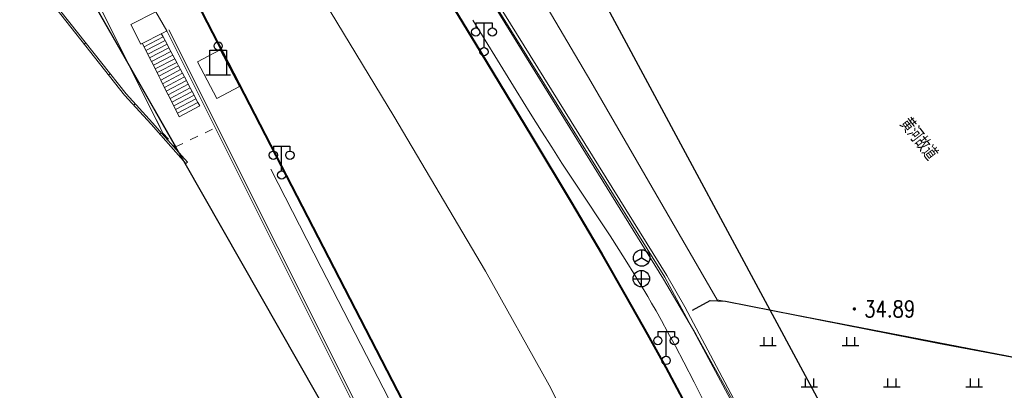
# Model space of a CAD drawing. Extents: x 39508475 to 39522402, y 3783947 to 3795549.
# Tile 178 of 256: x 39518567 to 39518686, y 3790453 to 3790498. Entities that reach past the tile are written whole.
import ezdxf
from ezdxf.enums import TextEntityAlignment as Align

# ---------------------------------------------------------------- set-up
doc = ezdxf.new("R2010")
doc.units = 0
for name, pattern in [('X0', [4, 3, -1]), ('X5', [3, 2, -1]), ('X6', [2, 1, -1])]:
    doc.linetypes.add(name, pattern=pattern)
doc.layers.get('0').update_dxf_attribs({"linetype": 'CONTINUOUS'})
for name, color, linetype in [('DLDW', 14, 'CONTINUOUS'), ('DLSS', 4, 'CONTINUOUS'), ('DMTZ', 3, 'CONTINUOUS'), ('GCD', 1, 'CONTINUOUS'), ('JCDL_DMX_F', 30, 'CONTINUOUS'), ('JCDL_JMDD_F', 231, 'CONTINUOUS'), ('JCDL_JMDM_F', 231, 'CONTINUOUS'), ('JCDL_JMDX_F', 231, 'CONTINUOUS'), ('JCDL_ZBM', 3, 'CONTINUOUS'), ('JMD', 6, 'CONTINUOUS'), ('SXSS', 5, 'CONTINUOUS'), ('ZBTZ', 3, 'CONTINUOUS'), ('断面线', 2, 'CONTINUOUS')]:
    doc.layers.add(name, color=color, linetype=linetype)
for name, color, linetype, lineweight in [('JCDL_JMDX', 1, 'CONTINUOUS', 0), ('JCDL_SXM', 5, 'CONTINUOUS', 0), ('JCDL_ZBX', 3, 'CONTINUOUS', 0), ('JCDL_ZBX_F', 7, 'CONTINUOUS', 0), ('TEXTL_ZJ', 7, 'CONTINUOUS', 0)]:
    doc.layers.add(name, color=color, linetype=linetype, lineweight=lineweight)
doc.styles.add('HZ', font='rs', dxfattribs={"width": 0.8, "bigfont": 'hztxt'})
doc.linetypes.add('10422', pattern='A,2,[150,AAA.SHX,S=1,R=0,X=0,Y=1],2,[177,AAA.SHX,S=1,R=0,X=0,Y=0.8],1e-09', length=4)
doc.linetypes.add('X19', pattern='A,4.5,[145,symbolx.shx,S=1,R=0,X=0,Y=1],4.5,-0.5,[146,symbolx.shx,S=1,R=0,X=0,Y=0],-0.5', length=10)
doc.linetypes.add('X35', pattern='A,2,[150,AAA.SHX,S=1,R=0,X=0,Y=1],2,[177,AAA.SHX,S=1,R=0,X=0,Y=0.8],1e-09', length=4)
doc.linetypes.add('X49', pattern='A,0,[5,symbolt.shx,S=1,R=0,X=0,Y=0],-10', length=10)
doc.linetypes.add('X7', pattern='A,6,-1.333,[149,symbolx.shx,S=0.25,R=0,X=0,Y=0],-1.333,[149,symbolx.shx,S=0.25,R=0,X=0,Y=0],-1.333', length=9.999)

# ---------------------------------------------------------------- blocks, each defined once
blk = doc.blocks.new('3521000')
at = {"color": 0}
for p, q in [((-1, 3.5), (1, 3.5)), ((0, 0.5), (0, 3.5))]:
    blk.add_line(p, q, dxfattribs=at)
at = {"color": 0, "linetype": 'Continuous', "flags": 128}
for points in [[(-1, 3.5), (-1, 2.9)], [(1, 3.5), (1, 2.9)]]:
    blk.add_lwpolyline(points, dxfattribs=at)
at = {"color": 0}
for centre in [(-1, 2.4), (1, 2.4), (0, 0)]:
    blk.add_circle(centre, 0.5, dxfattribs=at)
blk = doc.blocks.new('3613000')
at = {"color": 0}
for p, q in [((-1, 3), (1, 3)), ((-1, 0), (-1, 3)), ((1, 3), (1, 0)), ((-1.5, 0), (1.5, 0))]:
    blk.add_line(p, q, dxfattribs=at)
blk.add_circle((0, 3.5), 0.5, dxfattribs=at)
blk = doc.blocks.new('5250000')
at = {"color": 0}
for q in [(-0.87, -0.5), (0, 1), (0.87, -0.5)]:
    blk.add_line((0, 0), q, dxfattribs=at)
blk.add_circle((0, 0), 1, dxfattribs=at)
blk = doc.blocks.new('5441000')
at = {"color": 0}
for p, q in [((-1, 0), (1, 0)), ((0, -1), (0, 1))]:
    blk.add_line(p, q, dxfattribs=at)
blk.add_circle((0, 0), 1, dxfattribs=at)
blk = doc.blocks.new('gc119')
for p, q in [((-1, 0), (1, 0)), ((-0.5, 1), (-0.5, 0)), ((0.5, 1), (0.5, 0))]:
    blk.add_line(p, q)
blk = doc.blocks.new('gc200')
at = {"const_width": 0.2}
blk.add_lwpolyline([(-0.1, 0, 1), (0.1, 0, 1)], format="xyb", close=True, dxfattribs=at)

msp = doc.modelspace()

# ---------------------------------------------------------------- linework, layer by layer
at = {"layer": 'DLSS', "linetype": 'X6', "lineweight": 0}
msp.add_lwpolyline([(39518576.50622, 3790500), (39518584.467, 3790484.079), (39518585.97999, 3790482.391), (39518590.761, 3790484.688)], dxfattribs=at)
at = {"layer": 'DLSS', "linetype": 'Continuous', "lineweight": 40}
for points in [[(39518588.51795, 3790500), (39518627.598, 3790424.281), (39518632.779, 3790413.48901), (39518638.137, 3790399.506), (39518640.76893, 3790392.35271)], [(39518588.51795, 3790500), (39518627.598, 3790424.281), (39518632.779, 3790413.48901), (39518638.137, 3790399.506), (39518642.022, 3790388.947), (39518646.35134, 3790376.80065)], [(39518647.50254, 3790451.85945), (39518645.46903, 3790455.65236), (39518643.25703, 3790459.66655), (39518640.68901, 3790464.232), (39518637.73006, 3790469.38889), (39518634.0499, 3790475.62436), (39518629.24545, 3790483.60957), (39518622.9869, 3790493.90168), (39518619.26838, 3790500)], [(39518647.50254, 3790451.85945), (39518645.46903, 3790455.65236), (39518643.25703, 3790459.66655), (39518640.68901, 3790464.232), (39518637.73006, 3790469.38889), (39518634.0499, 3790475.62436), (39518629.24545, 3790483.60957), (39518622.9869, 3790493.90168), (39518619.26838, 3790500)]]:
    msp.add_lwpolyline(points, dxfattribs=at)
at = {"layer": 'DLSS', "linetype": 'X7', "lineweight": 0}
for points in [[(39518660.50088, 3790383.85112), (39518660.35062, 3790384.35815), (39518657.44958, 3790393.36726), (39518654.47772, 3790401.69888), (39518651.18371, 3790410.12399), (39518647.78626, 3790418.40623), (39518644.42594, 3790426.20129), (39518640.79176, 3790434.19772), (39518636.59056, 3790443.07098), (39518631.29599, 3790453.49801), (39518623.55552, 3790467.32988), (39518612.44521, 3790486.13843), (39518604.037, 3790500)], [(39518663.76777, 3790372.75668), (39518663.43677, 3790373.9447), (39518660.35062, 3790384.35815), (39518657.44958, 3790393.36726), (39518654.47772, 3790401.69888), (39518651.18371, 3790410.12399), (39518647.78626, 3790418.40623), (39518644.42594, 3790426.20129), (39518640.79176, 3790434.19772), (39518636.59056, 3790443.07098), (39518631.29599, 3790453.49801), (39518623.55552, 3790467.32988), (39518612.44521, 3790486.13843), (39518604.037, 3790500)]]:
    msp.add_lwpolyline(points, dxfattribs=at)
at = {"layer": 'DLSS', "color": 114, "linetype": 'X49', "lineweight": 0, "true_color": 0x009944}
for points in [[(39518650.42308, 3790450.78961), (39518648.87031, 3790453.85922), (39518647.62834, 3790456.28053), (39518646.60659, 3790458.22668), (39518645.7001, 3790459.90178), (39518644.89383, 3790461.36679), (39518644.24845, 3790462.52391), (39518643.71685, 3790463.45605), (39518643.24447, 3790464.26076), (39518642.7679, 3790465.05751), (39518642.22052, 3790465.95974), (39518641.54537, 3790467.06041), (39518640.69383, 3790468.43955), (39518639.73982, 3790469.96511), (39518638.67987, 3790471.61566), (39518637.40622, 3790473.55571), (39518635.82506, 3790475.93089), (39518634.21745, 3790478.3449), (39518632.84443, 3790480.43079), (39518631.59693, 3790482.35661), (39518630.35769, 3790484.30082), (39518628.99299, 3790486.47103), (39518627.27433, 3790489.24564), (39518625.01207, 3790492.93352), (39518622.052, 3790497.78399)], [(39518597.52799, 3790479.681), (39518603.65557, 3790467.77865), (39518618.0502, 3790439.86029), (39518624.45716, 3790427.04775), (39518630.16698, 3790416.32284), (39518631.80444, 3790413.07973), (39518635.20324, 3790403.97098), (39518639.2003, 3790393.02856)]]:
    msp.add_lwpolyline(points, dxfattribs=at)
at = {"layer": 'DMTZ', "linetype": 'X35', "lineweight": 0}
for points in [[(39518624.93439, 3790500), (39518645.57, 3790466.793), (39518647.72599, 3790462.98399), (39518659.23101, 3790441.391), (39518662.839, 3790434.41601), (39518664.813, 3790430.15599), (39518666.694, 3790425.76899), (39518671.557, 3790412.273), (39518674.254, 3790404.94099), (39518680.64601, 3790386.96899), (39518685.00501, 3790373.475)], [(39518633.73625, 3790395.38277), (39518628.542, 3790409.14), (39518616.624, 3790433.564), (39518610.32599, 3790445.70899), (39518584.919, 3790496.46999), (39518584.8123, 3790496.39449)]]:
    msp.add_lwpolyline(points, dxfattribs=at)
at = {"layer": 'JCDL_DMX_F', "color": 3, "linetype": 'X35', "lineweight": 0}
for points in [[(39518685.00501, 3790373.475), (39518680.64601, 3790386.96899), (39518674.254, 3790404.94099), (39518671.557, 3790412.273), (39518666.694, 3790425.76899), (39518664.813, 3790430.15599), (39518662.839, 3790434.41601), (39518659.23101, 3790441.391), (39518647.72599, 3790462.98399), (39518645.57, 3790466.793), (39518624.93439, 3790500)], [(39518584.8123, 3790496.39449), (39518584.919, 3790496.46999), (39518610.32599, 3790445.70899), (39518616.624, 3790433.564), (39518628.542, 3790409.14), (39518636.361, 3790388.43101), (39518639.95043, 3790378.28689)]]:
    msp.add_lwpolyline(points, dxfattribs=at)
at = {"layer": 'JCDL_JMDM_F', "lineweight": 0}
msp.add_lwpolyline([(39518591.409, 3790494.17), (39518593.74308, 3790489.7202), (39518590.98601, 3790488.27401), (39518588.656, 3790492.716), (39518591.409, 3790494.17)], dxfattribs=at)
at = {"layer": 'JCDL_JMDX', "color": 6, "linetype": 'Continuous', "lineweight": 0}
for points in [[(39518587.25368, 3790480.36444), (39518584.18831, 3790483.83268), (39518583.01718, 3790485.15775), (39518579.79449, 3790488.67386), (39518570.85219, 3790500)], [(39518587.441, 3790480.53001), (39518584.37563, 3790483.99824), (39518583.20301, 3790485.325), (39518579.985, 3790488.836), (39518571.17071, 3790500)], [(39518581.793, 3790494.869), (39518580.555, 3790497.243), (39518583.60501, 3790498.78399), (39518584.919, 3790496.46999), (39518584.48672, 3790496.2486), (39518581.793, 3790494.869)], [(39518584.48672, 3790496.2486), (39518581.793, 3790494.869)], [(39518575.11273, 3790495.00712), (39518574.91652, 3790494.8522)], [(39518578.06, 3790491.27417), (39518577.86378, 3790491.11925)], [(39518581.09966, 3790487.61985), (39518580.91536, 3790487.45093)], [(39518584.29123, 3790484.09374), (39518584.10391, 3790483.92818)], [(39518584.467, 3790484.079), (39518584.37563, 3790483.99824)], [(39518587.441, 3790480.53001), (39518587.25368, 3790480.36444)]]:
    msp.add_lwpolyline(points, dxfattribs=at)
at = {"layer": 'JCDL_JMDX', "color": 6, "linetype": 'X19', "lineweight": 0}
for points in [[(39518685.33275, 3790367.74945), (39518665.4352, 3790427.30572), (39518662.74913, 3790433.23571), (39518659.28604, 3790440.4857), (39518653.46189, 3790451.78167), (39518649.07879, 3790459.68065), (39518645.17471, 3790466.36763), (39518624.33217, 3790500)], [(39518624.49922, 3790500), (39518645.31, 3790466.617), (39518658.79899, 3790441.46599), (39518662.512, 3790434.228), (39518664.518, 3790429.938), (39518666.34099, 3790425.538), (39518671.22901, 3790412.114), (39518673.962, 3790404.708), (39518680.35, 3790386.761), (39518684.63101, 3790373.321), (39518686.12714, 3790367.565)], [(39518585.166, 3790496.604), (39518611.62699, 3790443.804), (39518616.93201, 3790433.764), (39518628.93201, 3790409.245), (39518636.654, 3790388.492), (39518640.31873, 3790378.20137)]]:
    msp.add_lwpolyline(points, dxfattribs=at)
at = {"layer": 'JCDL_JMDX', "color": 6}
for points in [[(39518584.26416, 3790496.15611), (39518584.48517, 3790495.73911), (39518584.72018, 3790495.29812), (39518584.95418, 3790494.85712), (39518585.18819, 3790494.41612), (39518585.42319, 3790493.97512), (39518585.6572, 3790493.53412), (39518585.8922, 3790493.09312), (39518586.12621, 3790492.65212), (39518586.36022, 3790492.21112), (39518586.59522, 3790491.77012), (39518586.82923, 3790491.32913), (39518587.06323, 3790490.88813), (39518587.29824, 3790490.44713), (39518587.53224, 3790490.00613), (39518587.76625, 3790489.56513), (39518588.00125, 3790489.12413), (39518588.23526, 3790488.68313), (39518588.46927, 3790488.24213), (39518588.70427, 3790487.80113), (39518588.93828, 3790487.36014), (39518586.44228, 3790486.04711), (39518586.21828, 3790486.49311), (39518585.99327, 3790486.93911), (39518585.76927, 3790487.3851), (39518585.54426, 3790487.8321), (39518585.32025, 3790488.2781), (39518585.09525, 3790488.7241), (39518584.87124, 3790489.1701), (39518584.64724, 3790489.6161), (39518584.42223, 3790490.0621), (39518584.19823, 3790490.5091), (39518583.97322, 3790490.9551), (39518583.74921, 3790491.4011), (39518583.52421, 3790491.8471), (39518583.3002, 3790492.29309), (39518583.0762, 3790492.73909), (39518582.85119, 3790493.18509), (39518582.62719, 3790493.63209), (39518582.40218, 3790494.07809), (39518582.17818, 3790494.52409), (39518581.94617, 3790494.98509)], [(39518584.48517, 3790495.73911), (39518582.17818, 3790494.52409)], [(39518584.72018, 3790495.29812), (39518582.40218, 3790494.07809)], [(39518584.95418, 3790494.85712), (39518582.62719, 3790493.63209)], [(39518585.18819, 3790494.41612), (39518582.85119, 3790493.18509)], [(39518585.42319, 3790493.97512), (39518583.0762, 3790492.73909)], [(39518585.6572, 3790493.53412), (39518583.3002, 3790492.29309)], [(39518585.8922, 3790493.09312), (39518583.52421, 3790491.8471)], [(39518586.12621, 3790492.65212), (39518583.74921, 3790491.4011)], [(39518586.36022, 3790492.21112), (39518583.97322, 3790490.9551)], [(39518586.59522, 3790491.77012), (39518584.19823, 3790490.5091)], [(39518586.82923, 3790491.32913), (39518584.42223, 3790490.0621)], [(39518587.06323, 3790490.88813), (39518584.64724, 3790489.6161)], [(39518587.29824, 3790490.44713), (39518584.87124, 3790489.1701)], [(39518587.53224, 3790490.00613), (39518585.09525, 3790488.7241)], [(39518587.76625, 3790489.56513), (39518585.32025, 3790488.2781)], [(39518588.00125, 3790489.12413), (39518585.54426, 3790487.8321)], [(39518588.23526, 3790488.68313), (39518585.76927, 3790487.3851)], [(39518588.46927, 3790488.24213), (39518585.99327, 3790486.93911)], [(39518588.70427, 3790487.80113), (39518586.21828, 3790486.49311)]]:
    msp.add_lwpolyline(points, dxfattribs=at)
at = {"layer": 'JCDL_JMDX_F', "linetype": 'X5', "lineweight": 0}
for points in [[(39518588.51795, 3790500), (39518627.598, 3790424.281), (39518632.779, 3790413.48901), (39518638.137, 3790399.506), (39518640.76893, 3790392.35271)], [(39518588.51795, 3790500), (39518627.598, 3790424.281), (39518632.779, 3790413.48901), (39518638.137, 3790399.506), (39518642.022, 3790388.947), (39518646.35134, 3790376.80065)]]:
    msp.add_lwpolyline(points, dxfattribs=at)
at = {"layer": 'JCDL_SXM', "linetype": 'Continuous', "lineweight": 0}
msp.add_lwpolyline([(39518699.30726, 3790455.42051), (39518699.60496, 3790454.60415), (39518651.669, 3790463.86999), (39518636.35476, 3790490.32859), (39518630.65931, 3790500), (39518704.36906, 3790500), (39518707.82499, 3790463.293), (39518703.90087, 3790460.64937), (39518701.27475, 3790458.80343), (39518699.80763, 3790457.64808), (39518699.28495, 3790457.03119), (39518699.15388, 3790456.58379), (39518699.15753, 3790456.06501), (39518699.30726, 3790455.42051)], dxfattribs=at)
at = {"layer": 'JCDL_ZBM', "linetype": 'Continuous', "lineweight": 0}
msp.add_lwpolyline([(39518584.467, 3790484.079), (39518584.37563, 3790483.99824), (39518583.20301, 3790485.325), (39518579.985, 3790488.836), (39518571.17071, 3790500), (39518576.50622, 3790500), (39518584.467, 3790484.079)], dxfattribs=at)
at = {"layer": 'JCDL_ZBX', "color": 114, "linetype": 'X49', "lineweight": 0, "true_color": 0x009944}
for points in [[(39518650.42308, 3790450.78961), (39518648.87031, 3790453.85922), (39518647.62834, 3790456.28053), (39518646.60659, 3790458.22668), (39518645.7001, 3790459.90178), (39518644.89383, 3790461.36679), (39518644.24845, 3790462.52391), (39518643.71685, 3790463.45605), (39518643.24447, 3790464.26076), (39518642.7679, 3790465.05751), (39518642.22052, 3790465.95974), (39518641.54537, 3790467.06041), (39518640.69383, 3790468.43955), (39518639.73982, 3790469.96511), (39518638.67987, 3790471.61566), (39518637.40622, 3790473.55571), (39518635.82506, 3790475.93089), (39518634.21745, 3790478.3449), (39518632.84443, 3790480.43079), (39518631.59693, 3790482.35661), (39518630.35769, 3790484.30082), (39518628.99299, 3790486.47103), (39518627.27433, 3790489.24564), (39518625.01207, 3790492.93352), (39518622.052, 3790497.78399)], [(39518597.52799, 3790479.681), (39518603.65557, 3790467.77865), (39518618.0502, 3790439.86029), (39518624.45716, 3790427.04775), (39518630.16698, 3790416.32284), (39518631.80444, 3790413.07973), (39518635.20324, 3790403.97098), (39518639.2206, 3790392.97299), (39518644.15795, 3790378.94861), (39518644.72658, 3790377.1779)]]:
    msp.add_lwpolyline(points, dxfattribs=at)
at = {"layer": 'JCDL_ZBX_F', "color": 114, "linetype": 'X0', "lineweight": 0, "true_color": 0x009944}
msp.add_lwpolyline([(39518584.467, 3790484.079), (39518584.37563, 3790483.99824)], dxfattribs=at)
at = {"layer": 'JMD', "linetype": 'X19', "lineweight": 0}
for points in [[(39518683.22419, 3790374.06069), (39518665.4352, 3790427.30572), (39518662.74913, 3790433.23571), (39518659.28604, 3790440.4857), (39518653.46189, 3790451.78167), (39518649.07879, 3790459.68065), (39518645.17471, 3790466.36763), (39518624.33217, 3790500)], [(39518624.49922, 3790500), (39518645.31, 3790466.617), (39518658.79899, 3790441.46599), (39518662.512, 3790434.228), (39518664.518, 3790429.938), (39518666.34099, 3790425.538), (39518671.22901, 3790412.114), (39518673.962, 3790404.708), (39518680.35, 3790386.761), (39518684.5817, 3790373.4758)], [(39518585.166, 3790496.604), (39518611.62699, 3790443.804), (39518616.93201, 3790433.764), (39518628.93201, 3790409.245), (39518634.15755, 3790395.20125)]]:
    msp.add_lwpolyline(points, dxfattribs=at)
at = {"layer": 'SXSS', "linetype": '10422', "flags": 128}
msp.add_lwpolyline([(39518648.68742, 3790462.59295), (39518650.82913, 3790463.78222), (39518652.65355, 3790463.70295), (39518678.49326, 3790458.57915), (39518697.30273, 3790455.09523), (39518700.8971, 3790454.39234)], dxfattribs=at)
at = {"layer": '断面线', "linetype": 'Continuous', "flags": 128}
msp.add_lwpolyline([(39518479.37511, 3790794.16224), (39518629.78519, 3790515.17933), (39518690.03086, 3790403.20725)], dxfattribs=at)
at = {"layer": '断面线', "flags": 128}
msp.add_lwpolyline([(39518614.63907, 3790432.18186), (39518409.86463, 3790791.38871)], dxfattribs=at)
at = {"layer": '断面线', "color": 1, "flags": 128}
msp.add_lwpolyline([(39518586.00838, 3790482.40464), (39518570.15688, 3790510.21068), (39518564.90299, 3790519.08042), (39518557.42522, 3790532.54403), (39518556.34839, 3790534.43297), (39518545.92628, 3790552.71501), (39518530.45466, 3790579.85467), (39518511.77544, 3790612.62099), (39518491.77555, 3790647.70397), (39518466.33854, 3790692.32452), (39518456.19186, 3790710.1234), (39518443.80588, 3790731.85037), (39518442.61386, 3790733.94137), (39518442.45955, 3790734.21206), (39518441.13754, 3790736.53106), (39518410.69821, 3790789.92649)], dxfattribs=at)

# ---------------------------------------------------------------- block references
at = {"layer": 'DLDW'}
for name, p in [('3521000', (39518623.394, 3790493.937)), ('3613000', (39518591.15854, 3790491.13745)), ('3521000', (39518598.853, 3790478.98601)), ('5250000', (39518642.514, 3790468.933)), ('5441000', (39518642.47401, 3790466.41601)), ('3521000', (39518645.47201, 3790456.503))]:
    msp.add_blockref(name, p, dxfattribs=at)
at = {"layer": 'GCD', "linetype": 'Continuous'}
ref = msp.add_blockref('gc200', (39518668.2991, 3790462.75, 34.886), dxfattribs=at)
ref.add_attrib('height', '34.89', dxfattribs={"linetype": 'Continuous', "height": 2, "style": 'HZ', "width": 0.8}).set_placement((39518669.4991, 3790462.75, 34.886), align=Align.MIDDLE_LEFT)
at = {"layer": 'JCDL_JMDD_F'}
for name, p in [('3521000', (39518623.394, 3790493.937)), ('3613000', (39518591.15854, 3790491.13745)), ('3521000', (39518598.853, 3790478.98601)), ('3521000', (39518645.47201, 3790456.503))]:
    msp.add_blockref(name, p, dxfattribs=at)
at = {"layer": 'ZBTZ', "linetype": 'Continuous'}
for p in [(39518657.83195, 3790458.30627), (39518667.83195, 3790458.30627), (39518662.83195, 3790453.30627), (39518672.83195, 3790453.30627), (39518682.83195, 3790453.30627)]:
    msp.add_blockref('gc119', p, dxfattribs=at)

# ---------------------------------------------------------------- texts
at = {"layer": 'TEXTL_ZJ', "style": 'HZ', "width": 0.8}
msp.add_text('黄河故道', height=1.8, rotation=-52.1820115, dxfattribs=at).set_placement((39518673.23783, 3790484.77373), align=Align.BOTTOM_LEFT)

doc.saveas('drawing.dxf')
